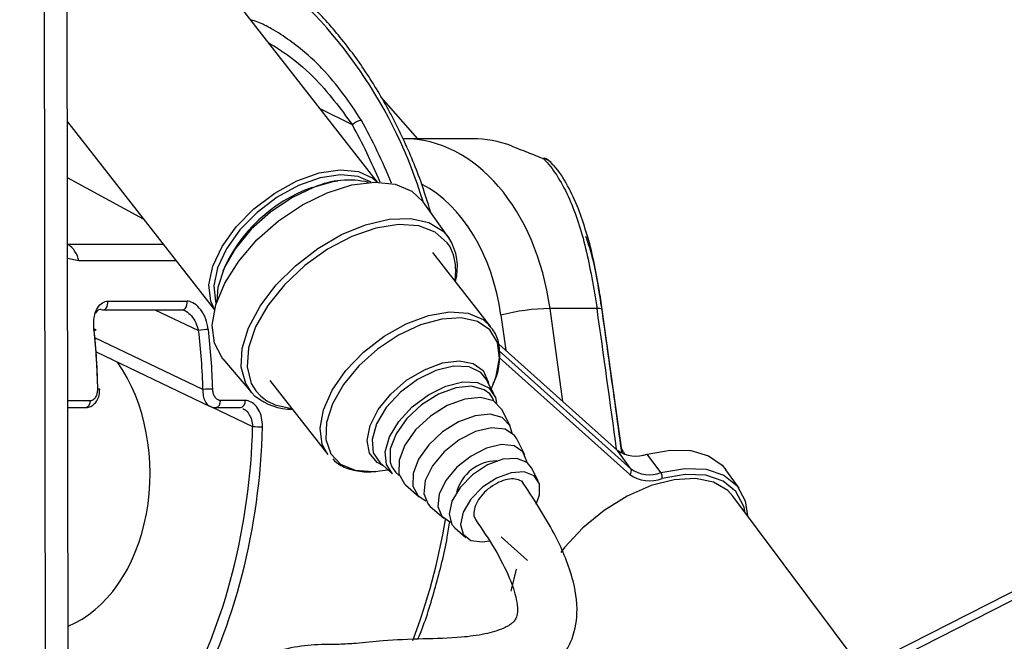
# Model space of a CAD drawing. Header units: millimetres. Extents: x 20 to 22981, y 40 to 19992.
# Tile 61 of 153: x 9518 to 9630, y 6499 to 6570. Entities that reach past the tile are written whole.
import ezdxf

# ---------------------------------------------------------------- set-up
doc = ezdxf.new("R2010")
doc.units = ezdxf.units.MM
doc.header["$LTSCALE"] = 2
doc.layers.add('COMPONENT_GEOMETRY', color=7, linetype='Continuous')
doc.styles.add('SLDTEXTSTYLE0', font='TXT', dxfattribs={"width": 0.75})
doc.dimstyles.new('SLDDIMSTYLE1', dxfattribs={"dimtxt": 100, "dimasz": 6.604, "dimexe": 0, "dimexo": 0.0625, "dimgap": 25, "dimtad": 0, "dimtih": 1, "dimtoh": 1, "dimdec": 1, "dimrnd": 1e-09, "dimzin": 12, "dimdsep": 46, "dimtxsty": 'SLDTEXTSTYLE0', "dimsah": 1, "dimcen": 0.09, "dimadec": 0, "dimazin": 3, "dimtfac": 1, "dimtdec": 1, "dimtofl": 0, "dimtmove": 0, "dimatfit": 3, "dimfxl": 1, "dimfrac": 2, "dimtolj": 1, "dimtzin": 12, "dimarcsym": 0})

# ---------------------------------------------------------------- blocks, each defined once
blk = doc.blocks.new('_D_5')
at = {"layer": 'COMPONENT_GEOMETRY', "color": 7}
for p, q in [((10523.29, 6612.47), (10523.29, 4529.82)), ((10323.22, 4509.51), (10292.75, 4509.51)), ((10292.75, 4509.51), (10292.75, 4350.76)), ((10723.36, 4509.51), (10753.83, 4509.51)), ((10753.83, 4509.51), (10753.83, 4350.76)), ((10292.75, 4350.76), (10323.22, 4350.76)), ((10753.83, 4350.76), (10723.36, 4350.76)), ((10523.29, 2118.49), (10523.29, 4201.14)), ((7030.65, 2118.49), (10529.64, 2118.49))]:
    blk.add_line(p, q, dxfattribs=at)
for points in [[(10523.29, 6612.47), (10522.28, 6605.86), (10524.31, 6605.86)], [(10523.29, 2118.49), (10524.31, 2125.1), (10522.28, 2125.1)]]:
    blk.add_solid(points, dxfattribs=at)
at = {"layer": 'COMPONENT_GEOMETRY', "color": 7, "char_height": 100, "attachment_point": 1, "style": 'SLDTEXTSTYLE0'}
for s, insert in [('7\'4.46"', (10323.22, 4479.66)), ('2247mm', (10250.52, 4330.05))]:
    blk.add_mtext(s, dxfattribs=dict(at, insert=insert))

msp = doc.modelspace()

# ---------------------------------------------------------------- linework, layer by layer
at = {"color": 8, "linetype": 'Continuous', "lineweight": 25}
for p, q in [((9598.33, 6486.86), (9845.52, 6612.47)), ((9521.11, 6441.74), (9520.91, 6587.83)), ((9555.99, 6557.66), (9552.32, 6559.5)), ((9532.18, 6546.94), (9523.53, 6551.63)), ((9523.54, 6544.08), (9523.54, 6544.08)), ((9523.54, 6544.08), (9534.43, 6544.08)), ((9567.48, 6542.87), (9567.06, 6543.84)), ((9524.81, 6542.17), (9523.54, 6542.47)), ((9535.92, 6542.17), (9524.81, 6542.17)), ((9533.49, 6536.61), (9538.46, 6534.24)), ((9579.94, 6526.18), (9578.49, 6536.75)), ((9572.89, 6535.99), (9573.44, 6532)), ((9538.96, 6527.54), (9526.65, 6533.42)), ((9572.69, 6531.93), (9587.69, 6518.49)), ((9587.56, 6517.85), (9572.72, 6531.14)), ((9544.97, 6527.38), (9545.54, 6526.76)), ((9545.54, 6526.76), (9546.24, 6526.25)), ((9523.56, 6526.28), (9526.15, 6526.28)), ((9539.95, 6525.55), (9544.62, 6523.32))]:
    msp.add_line(p, q, dxfattribs=at)
at = {"color": 7, "linetype": 'Continuous', "lineweight": 25}
for p, q in [((9843.62, 6612.47), (9601.53, 6489.45)), ((9523.67, 6446.56), (9523.46, 6602.99)), ((9558.85, 6551.16), (9540.25, 6574.93)), ((9563.42, 6556.09), (9559.27, 6560.82)), ((9523.52, 6558.01), (9540.26, 6536.62)), ((9569.65, 6556.09), (9561.86, 6556.09)), ((9566.98, 6544.8), (9564.05, 6548.89)), ((9571.76, 6534.67), (9565.15, 6543.12)), ((9527.56, 6536.61), (9536.59, 6536.61)), ((9528.12, 6537.58), (9537.15, 6537.58)), ((9536.59, 6536.61), (9536.61, 6536.61)), ((9583.85, 6536.75), (9578.49, 6536.75)), ((9586.69, 6520.36), (9584.44, 6536.65)), ((9572.66, 6532.7), (9586.19, 6520.58)), ((9526.78, 6531.81), (9539.78, 6525.61)), ((9541.22, 6531.02), (9544.49, 6527.2)), ((9572.11, 6526.97), (9571.23, 6528.7)), ((9527.21, 6527.56), (9527.21, 6527.56)), ((9546.56, 6528.57), (9553.18, 6520.12)), ((9571.8, 6527.58), (9572.16, 6528.49)), ((9544.92, 6526.75), (9544.49, 6527.2)), ((9523.57, 6525.47), (9525.58, 6525.47)), ((9540.39, 6525.47), (9543.22, 6525.47)), ((9543.78, 6526.28), (9540.95, 6526.28)), ((9573.94, 6523.41), (9572.99, 6525.25)), ((9575.63, 6520.09), (9574.69, 6521.93)), ((9586.86, 6520.43), (9586.63, 6520.82)), ((9587.69, 6518.49), (9586.19, 6520.58)), ((9586.86, 6520.43), (9587, 6520.12)), ((9591.11, 6518.07), (9589.55, 6520.17)), ((9559.1, 6519.2), (9560.56, 6517.93)), ((9577.14, 6517.14), (9576.39, 6518.62)), ((9558.65, 6518.2), (9559.08, 6518.25)), ((9559.08, 6518.25), (9560.05, 6518.38)), ((9600.02, 6516.28), (9598.52, 6518.37)), ((9562.02, 6516.66), (9563.59, 6515.3)), ((9613.99, 6495.78), (9599.32, 6515.37)), ((9564.84, 6514.22), (9566.4, 6512.86)), ((9600.73, 6513.48), (9600.6, 6514.1)), ((9567.65, 6511.78), (9568.9, 6510.69)), ((9572.92, 6510.75), (9575.91, 6508.07))]:
    msp.add_line(p, q, dxfattribs=at)
at = {"color": 7, "linetype": 'Continuous', "lineweight": 25, "flags": 128}
for points in [[(9577.75, 6553.82), (9577.83, 6553.88), (9577.85, 6553.88)], [(9540.27, 6536.65), (9539.84, 6537.6), (9539.64, 6539.46), (9540.08, 6541.58), (9541.13, 6543.82), (9542.73, 6546.05), (9544.77, 6548.12), (9547.13, 6549.91), (9549.65, 6551.3), (9552.19, 6552.2), (9554.57, 6552.56), (9556.66, 6552.36), (9558.31, 6551.6), (9558.82, 6551.16)], [(9541.22, 6531.02), (9541.14, 6531.12), (9540.26, 6532.8), (9540.02, 6534.85), (9540.41, 6537.18), (9541.44, 6539.66), (9543.03, 6542.16), (9545.11, 6544.56), (9547.57, 6546.73), (9550.29, 6548.55), (9553.12, 6549.95), (9555.93, 6550.83), (9558.55, 6551.16), (9560.86, 6550.93), (9562.75, 6550.13), (9564.05, 6548.89)], [(9558.12, 6551.15), (9556.63, 6551.8), (9554.61, 6552), (9552.31, 6551.65), (9549.86, 6550.78), (9547.42, 6549.43), (9545.14, 6547.71), (9543.17, 6545.71), (9541.63, 6543.55), (9540.62, 6541.39), (9540.19, 6539.34), (9540.38, 6537.55), (9540.46, 6537.32)], [(9551.4, 6550.55), (9553.8, 6551.21), (9554.34, 6551.29)], [(9551.63, 6550.57), (9549.08, 6549.38), (9546.64, 6547.74), (9544.45, 6545.78), (9542.65, 6543.6), (9541.36, 6541.34), (9540.66, 6539.16), (9540.55, 6537.61)], [(9567.06, 6543.84), (9566.79, 6544.24), (9565.42, 6545.47), (9563.53, 6546.18), (9561.23, 6546.33), (9558.64, 6545.92), (9555.9, 6544.96), (9553.16, 6543.51), (9550.56, 6541.65), (9548.25, 6539.47), (9546.35, 6537.1), (9544.96, 6534.66), (9544.16, 6532.29), (9543.99, 6530.1), (9544.46, 6528.23), (9544.97, 6527.38)], [(9527.38, 6536.65), (9527.53, 6536.61), (9527.56, 6536.61)], [(9526.56, 6534.24), (9526.66, 6534.26), (9526.73, 6534.29), (9526.77, 6534.31), (9526.78, 6534.33), (9526.77, 6534.34), (9526.72, 6534.36), (9526.65, 6534.36), (9526.55, 6534.37)], [(9560.56, 6517.93), (9559.85, 6518.99), (9559.72, 6520.45), (9560.21, 6522.15), (9561.27, 6523.9), (9562.8, 6525.55), (9564.64, 6526.94), (9566.63, 6527.92)], [(9571.63, 6527.02), (9571, 6527.51), (9569.56, 6527.9), (9567.75, 6527.73), (9565.77, 6526.99), (9563.85, 6525.78), (9562.18, 6524.22), (9560.95, 6522.49), (9560.3, 6520.77), (9560.28, 6519.24), (9560.47, 6518.71)], [(9566.63, 6527.92), (9568.56, 6528.4), (9570.24, 6528.33), (9571.52, 6527.72), (9572.26, 6526.63), (9572.4, 6525.99)], [(9572.99, 6525.25), (9572.97, 6525.3), (9572.04, 6526.23), (9570.58, 6526.63), (9568.77, 6526.45), (9566.79, 6525.71), (9564.86, 6524.5), (9563.18, 6522.93), (9561.95, 6521.19), (9561.29, 6519.47), (9561.27, 6517.94), (9561.91, 6516.77), (9562.02, 6516.66)], [(9546.24, 6526.25), (9547.18, 6525.79), (9549.06, 6525.37)], [(9574.19, 6522.57), (9573.91, 6523.45), (9573.03, 6524.33), (9571.66, 6524.71), (9569.95, 6524.54), (9568.08, 6523.84), (9566.26, 6522.7), (9564.68, 6521.22), (9563.52, 6519.58), (9562.89, 6517.95), (9562.88, 6516.51), (9563.47, 6515.41), (9564.34, 6514.86)], [(9574.69, 6521.93), (9574.45, 6522.31), (9573.37, 6523.01), (9571.83, 6523.16), (9570.01, 6522.74), (9568.13, 6521.79), (9566.42, 6520.43), (9565.09, 6518.82), (9564.28, 6517.16), (9564.11, 6515.65), (9564.6, 6514.46), (9564.84, 6514.22)], [(9575.86, 6519.24), (9575.86, 6519.33), (9575.4, 6520.44), (9574.39, 6521.1), (9572.95, 6521.25), (9571.25, 6520.85), (9569.49, 6519.95), (9567.88, 6518.68), (9566.63, 6517.17), (9565.88, 6515.62), (9565.72, 6514.2), (9566.17, 6513.09), (9567.17, 6512.43)], [(9576.39, 6518.62), (9575.89, 6519.22), (9574.69, 6519.69), (9573.11, 6519.59), (9571.35, 6518.94), (9569.65, 6517.81), (9568.24, 6516.37), (9567.31, 6514.81), (9566.99, 6513.34), (9567.32, 6512.15), (9567.65, 6511.78)], [(9589.55, 6520.17), (9592.18, 6520.64), (9594.54, 6520.58), (9596.54, 6519.99), (9598.08, 6518.9), (9598.52, 6518.37)], [(9576.9, 6514.47), (9577.28, 6515.52), (9577.28, 6516.79), (9576.67, 6517.71), (9575.54, 6518.16), (9574.05, 6518.06), (9572.39, 6517.45), (9570.78, 6516.39), (9569.45, 6515.03), (9568.58, 6513.55), (9568.28, 6512.16), (9568.59, 6511.04), (9569.47, 6510.35), (9570.8, 6510.17), (9571.56, 6510.28)], [(9591.11, 6518.07), (9593.83, 6518.55), (9596.27, 6518.45), (9598.3, 6517.77), (9599.81, 6516.56), (9600.72, 6514.86), (9600.99, 6513.14)], [(9599.32, 6515.37), (9598.73, 6516.01), (9597.12, 6516.97), (9595.05, 6517.39), (9592.63, 6517.26), (9590, 6516.59), (9587.29, 6515.4), (9584.65, 6513.76), (9582.22, 6511.76), (9580.14, 6509.52), (9579.72, 6508.98)], [(9574.08, 6504.55), (9574.1, 6504.73), (9574.66, 6507.06)]]:
    msp.add_lwpolyline(points, dxfattribs=at)
at = {"color": 8, "linetype": 'Continuous', "lineweight": 25, "flags": 128}
for points in [[(9544.49, 6527.2), (9543.83, 6528.2), (9543.33, 6530.06), (9543.44, 6532.22), (9544.16, 6534.57), (9545.46, 6537.01), (9547.27, 6539.4), (9549.49, 6541.63), (9552.03, 6543.59), (9554.74, 6545.17), (9557.49, 6546.3), (9560.15, 6546.93), (9562.59, 6547.01), (9564.67, 6546.54), (9566.3, 6545.56), (9566.98, 6544.8)], [(9527.56, 6536.61), (9527.68, 6536.62), (9527.82, 6536.69), (9527.94, 6536.81), (9528.04, 6536.97), (9528.1, 6537.16), (9528.13, 6537.37), (9528.12, 6537.58)], [(9536.61, 6536.61), (9536.7, 6536.62), (9536.85, 6536.69), (9536.97, 6536.81), (9537.07, 6536.97), (9537.13, 6537.16), (9537.16, 6537.37), (9537.15, 6537.58)], [(9553.18, 6520.12), (9552.55, 6521.28), (9552.3, 6523.12), (9552.69, 6525.22), (9553.69, 6527.46), (9555.25, 6529.69), (9557.26, 6531.78), (9559.59, 6533.59), (9562.11, 6535.02), (9564.65, 6535.97), (9567.05, 6536.37), (9569.16, 6536.22), (9570.86, 6535.51), (9571.76, 6534.67)], [(9572.16, 6528.49), (9572.36, 6529.06), (9572.74, 6531.11), (9572.5, 6532.9), (9571.65, 6534.31), (9570.24, 6535.26), (9568.37, 6535.68), (9566.15, 6535.56), (9563.72, 6534.9)], [(9563.72, 6534.9), (9561.24, 6533.73), (9558.85, 6532.14), (9556.72, 6530.22), (9554.96, 6528.1), (9553.71, 6525.9), (9553.02, 6523.77), (9552.96, 6521.83), (9553.51, 6520.22), (9554.64, 6519.03), (9556.3, 6518.34), (9558.36, 6518.18), (9558.65, 6518.2)], [(9559.52, 6518.84), (9558.81, 6519.22), (9557.94, 6520.27), (9557.67, 6521.71), (9558.01, 6523.42), (9558.93, 6525.24), (9560.36, 6527.01), (9562.16, 6528.58), (9564.18, 6529.79), (9566.23, 6530.56), (9568.14, 6530.8), (9569.74, 6530.5), (9570.87, 6529.69), (9571.45, 6528.42), (9571.48, 6528.24)], [(9571.23, 6528.7), (9570.6, 6529.48), (9569.27, 6530.12), (9567.5, 6530.19), (9565.47, 6529.69), (9563.39, 6528.66), (9561.45, 6527.21), (9559.84, 6525.47), (9558.73, 6523.63), (9558.22, 6521.85), (9558.36, 6520.32), (9559.1, 6519.2)], [(9572.1, 6526.19), (9571.93, 6526.58), (9571.63, 6527.02)], [(9560.47, 6518.71), (9560.91, 6518.08), (9561.32, 6517.75)], [(9600.6, 6514.1), (9600.54, 6514.3), (9599.66, 6515.93), (9598.2, 6517.11), (9596.25, 6517.76), (9593.89, 6517.86), (9591.26, 6517.39)]]:
    msp.add_lwpolyline(points, dxfattribs=at)
at = {"color": 8, "linetype": 'Continuous', "lineweight": 25}
for centre, radius, start, end in [((9512.8, 6533.48), 53.5, 16.7804, 52.3268), ((9577.54, 6552.36), 1.48, 42.7912, 81.7738), ((9584, 6535.92), 0.849, 58.7881, 100.3715), ((9527.04, 6526.52), 1.05, 80.6899, 93.4895), ((9525.42, 6526.18), 0.73, 282.464, 7.6907), ((9540.23, 6526.18), 0.73, 282.4546, 7.6918), ((9543.06, 6526.18), 0.73, 282.464, 7.6907), ((9495.74, 6524.39), 71.79, 339.2453, 350.6498)]:
    msp.add_arc(centre, radius, start, end, dxfattribs=at)
at = {"color": 7, "linetype": 'Continuous', "lineweight": 25}
for centre, radius, start, end in [((9557.27, 6556.41), 1.79, 98.1627, 135.7668), ((9569.66, 6543.73), 12.36, 68.9808, 90.0143), ((9577.15, 6552.01), 2, 42.9756, 69.3308), ((9555.55, 6541.62), 9.77, 76.6036, 113.6187), ((9557.28, 6534.08), 17.49, 109.6418, 156.612), ((9561.61, 6541.45), 6.33, 345.1002, 31.9835), ((9522.04, 6541.71), 2.81, 9.4372, 57.6143), ((9561.26, 6541.04), 6.49, 350.1043, 16.4211), ((9578.85, 6513.06), 23.7, 90.8694, 104.5731), ((9539.75, 6528.03), 6.34, 91.5951, 101.7559), ((9540.47, 6495.48), 32.1, 90.7067, 92.7098), ((9549.16, 6532.1), 6.82, 231.612, 269.8514), ((9545.69, 6543.76), 20.47, 267.0107, 270.1516), ((9588.26, 6523.56), 3.62, 235.1587, 290.8405), ((9572.49, 6514.6), 4.81, 90.6788, 165.4239), ((9587.26, 6518.24), 0.497, 307.4697, 29.7534), ((9589.84, 6521.13), 3.99, 235.1587, 290.8405), ((9589.8, 6521.52), 3.69, 235.1587, 290.8405), ((9590.39, 6517.55), 0.885, 349.5394, 35.5922)]:
    msp.add_arc(centre, radius, start, end, dxfattribs=at)
at = {"color": 8, "linetype": 'Continuous', "lineweight": 25}
for centre, major_axis, ratio, start_param, end_param in [((9526.69, 6525.57), (-5.48, 55.87), 0.698501, 5.115808, 5.265691), ((9526.12, 6525.51), (-5.48, 55.07), 0.698328, 5.126303, 5.264744), ((9559, 6532.11), (0.12, 20), 0.707087, 4.912275, 5.937309), ((9540.03, 6533.1), (-54.8, 386.22), 0.112522, 4.664275, 4.705889)]:
    msp.add_ellipse(centre, major_axis=major_axis, ratio=ratio, start_param=start_param, end_param=end_param, dxfattribs=at)
at = {"color": 7, "linetype": 'Continuous', "lineweight": 25}
for centre, major_axis, ratio, start_param, end_param in [((9561.83, 6532.09), (0.12, 24), 0.707093, 4.911548, 6.288722), ((9488.04, 6525.57), (0.45, 56), 0.695649, 4.753851, 4.875804), ((9499.87, 6525.57), (-0.48, 56), 0.718516, 4.742078, 4.864031), ((9488.61, 6525.56), (0.45, 55.2), 0.695482, 4.753929, 4.875882), ((9499.32, 6525.56), (-0.48, 55.2), 0.718681, 4.741984, 4.863937), ((9519.86, 6518.05), (-0.16, 18.2), 0.718681, 3.419649, 5.471349), ((9504.97, 6525.56), (-0.48, 55.2), 0.718681, 4.049716, 4.665426), ((9505.53, 6525.57), (-0.48, 56), 0.718516, 4.04981, 4.66552)]:
    msp.add_ellipse(centre, major_axis=major_axis, ratio=ratio, start_param=start_param, end_param=end_param, dxfattribs=at)
for points, knots in [([(9564.91, 6547.7), (9564.54, 6548.89), (9563.61, 6551.91), (9561.66, 6556.45), (9559.13, 6561.27), (9556.22, 6565.68), (9552.99, 6569.63), (9549.59, 6573.01), (9547.17, 6574.82), (9546.02, 6575.67)], [0, 0, 0, 0, 0.099454, 0.251927, 0.404456, 0.557011, 0.709527, 0.86191, 1, 1, 1, 1]), ([(9574.09, 6555.27), (9574.68, 6555.04), (9575.78, 6554.61), (9577.13, 6554.07), (9577.75, 6553.82)], [0, 0, 0, 0, 0.538139, 1, 1, 1, 1]), ([(9577.75, 6553.82), (9577.82, 6553.75), (9578.93, 6552.59), (9580.73, 6549.63), (9582.67, 6543.8), (9583.45, 6539.11), (9583.85, 6536.75)], [0, 0, 0, 0, 0.024677, 0.367477, 0.682495, 1, 1, 1, 1]), ([(9582.61, 6545.46), (9582.33, 6546.37), (9581.72, 6548.31), (9580.5, 6550.81), (9579.46, 6552.54), (9578.71, 6553.23), (9578.59, 6553.34)], [0, 0, 0, 0, 0.277954, 0.599947, 0.935845, 1, 1, 1, 1]), ([(9584.43, 6536.63), (9584.32, 6537.41), (9584.05, 6539.32), (9583.46, 6542.21), (9582.97, 6544.4), (9582.64, 6545.39), (9582.61, 6545.46)], [0, 0, 0, 0, 0.242293, 0.598367, 0.969141, 1, 1, 1, 1]), ([(9526.55, 6534.37), (9526.53, 6534.77), (9526.49, 6535.58), (9526.78, 6536.63), (9527.29, 6537.34), (9527.8, 6537.57), (9528.07, 6537.58), (9528.12, 6537.58)], [0, 0, 0, 0, 0.256919, 0.513405, 0.754499, 0.960356, 1, 1, 1, 1]), ([(9527.38, 6536.65), (9527.35, 6536.65), (9527.19, 6536.64), (9527.02, 6536.57), (9526.82, 6536.41), (9526.77, 6536.28), (9526.72, 6536.19)], [0, 0, 0, 0, 0.10756, 0.551495, 0.673968, 1, 1, 1, 1]), ([(9536.61, 6536.59), (9536.67, 6536.61), (9536.75, 6536.62), (9536.88, 6536.53), (9536.88, 6536.53)], [0, 0, 0, 0, 0.950444, 1, 1, 1, 1]), ([(9539.57, 6534.37), (9539.5, 6534.77), (9539.34, 6535.58), (9538.76, 6536.63), (9538.04, 6537.34), (9537.47, 6537.57), (9537.19, 6537.58), (9537.15, 6537.58)], [0, 0, 0, 0, 0.256919, 0.513405, 0.754499, 0.960356, 1, 1, 1, 1]), ([(9572.02, 6528.24), (9572.08, 6528.36), (9572.51, 6529.2), (9572.81, 6530.74), (9572.76, 6532.64), (9572.28, 6534.08), (9571.69, 6534.66), (9571.48, 6534.87)], [0, 0, 0, 0, 0.047466, 0.331912, 0.616536, 0.865116, 1, 1, 1, 1]), ([(9525.58, 6525.48), (9525.74, 6525.49), (9526.08, 6525.51), (9526.54, 6525.81), (9526.92, 6526.26), (9527.18, 6526.87), (9527.19, 6527.33), (9527.2, 6527.56)], [0, 0, 0, 0, 0.168961, 0.354165, 0.55085, 0.775945, 1, 1, 1, 1]), ([(9526.15, 6526.28), (9526.19, 6526.28), (9526.33, 6526.29), (9526.56, 6526.41), (9526.8, 6526.71), (9526.95, 6527.11), (9526.97, 6527.42), (9526.98, 6527.57)], [0, 0, 0, 0, 0.092764, 0.303377, 0.529018, 0.764291, 1, 1, 1, 1]), ([(9540.95, 6526.28), (9540.91, 6526.28), (9540.77, 6526.29), (9540.53, 6526.41), (9540.29, 6526.71), (9540.12, 6527.11), (9540.09, 6527.42), (9540.08, 6527.57)], [0, 0, 0, 0, 0.092764, 0.303377, 0.529018, 0.764291, 1, 1, 1, 1]), ([(9539.78, 6525.63), (9539.82, 6525.6), (9540, 6525.48), (9540.22, 6525.48), (9540.39, 6525.47)], [0, 0, 0, 0, 0.22213, 1, 1, 1, 1]), ([(9545.74, 6523.29), (9545.73, 6523.64), (9545.69, 6524.33), (9545.33, 6525.25), (9544.79, 6525.93), (9544.23, 6526.24), (9543.89, 6526.27), (9543.78, 6526.28)], [0, 0, 0, 0, 0.229596, 0.458557, 0.683898, 0.89784, 1, 1, 1, 1]), ([(9553.74, 6519.62), (9554.03, 6519.35), (9554.74, 6518.71), (9556.34, 6518.26), (9557.71, 6518.07), (9558.55, 6518.21), (9558.65, 6518.23)], [0, 0, 0, 0, 0.2408705, 0.5890041, 0.9494881, 1, 1, 1, 1]), ([(9544.57, 6486.35), (9544.6, 6486.87), (9544.64, 6487.78), (9545.28, 6489.18), (9547.01, 6490.55), (9549.81, 6491.21), (9553.04, 6491.82), (9555.88, 6492.25), (9558.75, 6492.14), (9561.78, 6491.99), (9565.02, 6492.08), (9568.55, 6492.43), (9572.43, 6492.93), (9575.51, 6493.83), (9577.72, 6495.04), (9579.1, 6496.16), (9580.14, 6497.42), (9581.21, 6499.35), (9581.79, 6502.39), (9581.04, 6506.68), (9578.84, 6511.7), (9576.56, 6515.16), (9575.27, 6517.12)], [0, 0, 0, 0, 0.022114, 0.038898, 0.072368, 0.146112, 0.207471, 0.244247, 0.286127, 0.338205, 0.395148, 0.456563, 0.515372, 0.570689, 0.597552, 0.623298, 0.646213, 0.667452, 0.719434, 0.785484, 0.878679, 1, 1, 1, 1]), ([(9575.48, 6516.77), (9575.47, 6516.8), (9575.38, 6517.04), (9574.91, 6517.27), (9574.14, 6517.4), (9573.17, 6517.21), (9572.16, 6516.74), (9571.22, 6516.05), (9570.46, 6515.21), (9569.94, 6514.32), (9569.78, 6513.5), (9569.82, 6512.94), (9570.01, 6512.77), (9570.04, 6512.74)], [0, 0, 0, 0, 0.014952, 0.121625, 0.228834, 0.338123, 0.443719, 0.553788, 0.658935, 0.767914, 0.87413, 0.981045, 1, 1, 1, 1]), ([(9570, 6512.71), (9570.75, 6511.61), (9572.2, 6509.48), (9573.78, 6506.41), (9574.62, 6504.05), (9574.82, 6502.54), (9574.72, 6501.72), (9574.53, 6501.32), (9574.32, 6501.06), (9574.07, 6500.84), (9573.7, 6500.59), (9572.71, 6500.09), (9570.89, 6499.61), (9567.94, 6499.2), (9563.89, 6499.14), (9559.68, 6498.96), (9556.73, 6498.63), (9554.51, 6498.48), (9552.18, 6498.52), (9549.36, 6498.27), (9546.22, 6497.38), (9543.59, 6496.31), (9541.38, 6494.82), (9539.53, 6492.87), (9538.03, 6489.91), (9537.86, 6487.55), (9537.77, 6486.34)], [0, 0, 0, 0, 0.081486, 0.156453, 0.209812, 0.236252, 0.25203, 0.260861, 0.264637, 0.269364, 0.275859, 0.284673, 0.321191, 0.366568, 0.438207, 0.515031, 0.575326, 0.614341, 0.653061, 0.706238, 0.760366, 0.814827, 0.849626, 0.893233, 0.94525, 1, 1, 1, 1]), ([(9563.44, 6499.09), (9563.52, 6499.27), (9564.32, 6501.16), (9565.46, 6505.04), (9566.6, 6509.36), (9566.98, 6511.92), (9567.07, 6512.53)], [0, 0, 0, 0, 0.043627, 0.456931, 0.870213, 1, 1, 1, 1])]:
    msp.add_open_spline(points, degree=3, knots=knots, dxfattribs=at)
at = {"color": 8, "linetype": 'Continuous', "lineweight": 25}
for points, knots in [([(9557.02, 6558.18), (9555.64, 6560.23), (9553.39, 6563.57), (9549.54, 6566.85), (9547, 6568.52), (9545.44, 6569.33), (9544.67, 6569.55), (9544.39, 6569.63)], [0, 0, 0, 0, 0.436785, 0.711847, 0.851644, 0.948287, 1, 1, 1, 1]), ([(9546.42, 6567.04), (9546.95, 6566.72), (9548.82, 6565.57), (9552.36, 6562.61), (9554.61, 6559.54), (9555.99, 6557.66)], [0, 0, 0, 0, 0.13331, 0.468151, 1, 1, 1, 1]), ([(9584.41, 6536.59), (9584.08, 6538.81), (9583.6, 6541.94), (9582.81, 6544.27), (9582.58, 6544.95)], [0, 0, 0, 0, 0.710033, 1, 1, 1, 1]), ([(9536.89, 6536.52), (9536.9, 6536.52), (9536.95, 6536.5), (9537.22, 6536.33), (9537.68, 6535.92), (9538.18, 6535.14), (9538.37, 6534.54), (9538.46, 6534.24)], [0, 0, 0, 0, 0.01797, 0.069973, 0.360272, 0.678315, 1, 1, 1, 1]), ([(9586.66, 6520.38), (9586.15, 6524.1), (9585.41, 6529.51), (9584.65, 6534.91), (9584.41, 6536.59)], [0, 0, 0, 0, 0.689914, 1, 1, 1, 1]), ([(9538.96, 6527.54), (9538.95, 6527.3), (9538.95, 6526.81), (9539.18, 6526.18), (9539.47, 6525.76), (9539.71, 6525.67), (9539.79, 6525.63)], [0, 0, 0, 0, 0.285498, 0.574051, 0.856135, 1, 1, 1, 1]), ([(9543.5, 6525.36), (9543.59, 6525.32), (9543.85, 6525.2), (9544.21, 6524.74), (9544.53, 6524.08), (9544.59, 6523.57), (9544.62, 6523.32)], [0, 0, 0, 0, 0.13958, 0.421578, 0.710323, 1, 1, 1, 1])]:
    msp.add_open_spline(points, degree=3, knots=knots, dxfattribs=at)

# ---------------------------------------------------------------- dimensions: what is measured, and where the dimension line sits
at = {"layer": 'COMPONENT_GEOMETRY', "color": 7}
dim = msp.add_linear_dim(base=(10523.29, 6612.47), p1=(7028.11, 2118.49), p2=(12075.31, 6612.47), angle=90, dimstyle='SLDDIMSTYLE1', dxfattribs=at)
dim.commit()
dim.dimension.update_dxf_attribs({"geometry": '_D_5', "text_midpoint": (10523.29, 4365.48), "dimtype": 160})

doc.saveas('drawing.dxf')
